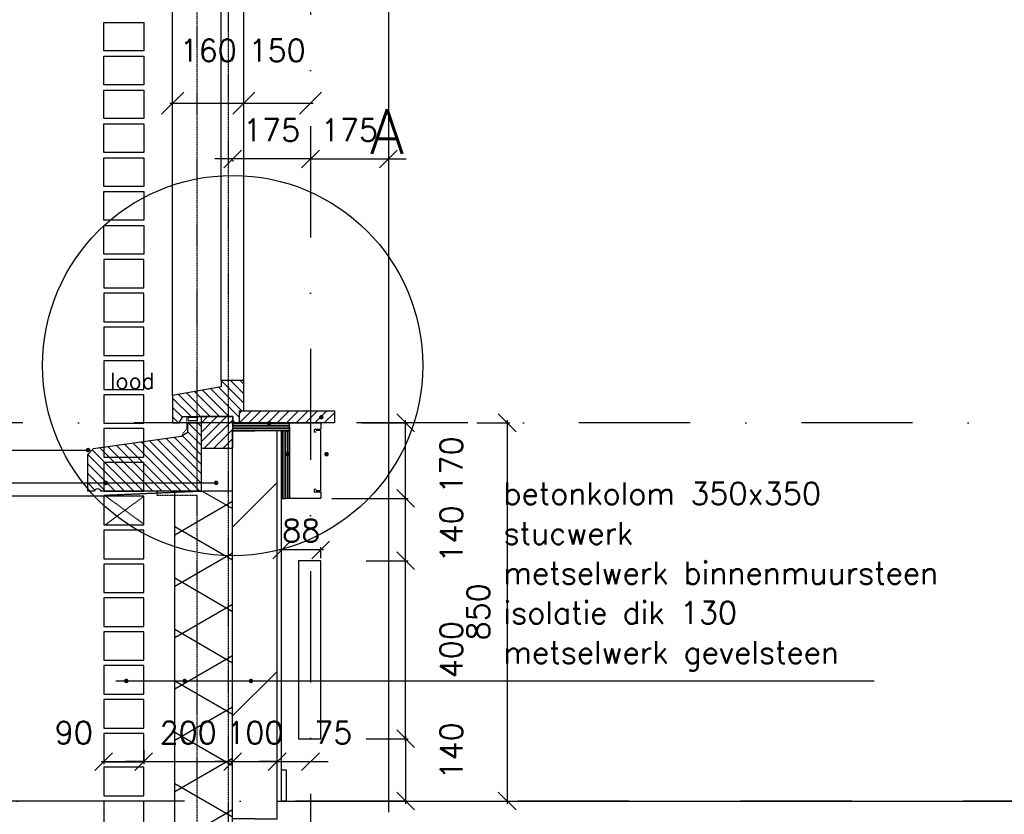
# Model space of a CAD drawing. Extents: x 0 to 297174, y -27731 to 163980.
# Tile 75 of 152: x 152085 to 154299, y 148665 to 150451. Entities that reach past the tile are written whole.
import ezdxf

# ---------------------------------------------------------------- set-up
doc = ezdxf.new("R2010")
doc.units = 0
doc.header["$LTSCALE"] = 5
doc.header["$MEASUREMENT"] = 0
doc.header["$PDMODE"] = 3
doc.header["$PDSIZE"] = 0.1
for name, pattern in [('DASHDOT', [1, 0.5, -0.25, 0, -0.25]), ('DD1', [2.66667, 1.66667, -0.5, 0, -0.5]), ('HIDDEN', [0.375, 0.25, -0.125]), ('HIDDEN2', [0.1875, 0.125, -0.0625])]:
    doc.linetypes.add(name, pattern=pattern)
doc.layers.get('0').update_dxf_attribs({"linetype": 'CONTINUOUS'})
doc.layers.get('DEFPOINTS').update_dxf_attribs({"linetype": 'CONTINUOUS'})
for name, color, linetype in [('_DETAILNUMMERS', 4, 'CONTINUOUS'), ('_DETAILNUMMERSTEKST', 4, 'CONTINUOUS'), ('A--A21--_F--3-', 9, 'CONTINUOUS'), ('A--A21--_F-23-', 9, 'CONTINUOUS'), ('A--A22--_F123-', 9, 'CONTINUOUS'), ('A--A30--_F--3-', 9, 'CONTINUOUS'), ('A--A35--_F--3-', 9, 'CONTINUOUS'), ('A--L13DC4_VLOEREN', 4, 'HIDDEN'), ('A--L21--', 3, 'CONTINUOUS'), ('A--L21--_F--3-', 7, 'CONTINUOUS'), ('A--L21--_F-23-', 4, 'CONTINUOUS'), ('A--L21D1_BUITENWAND', 1, 'CONTINUOUS'), ('A--L21D4_BUITENWAND', 4, 'CONTINUOUS'), ('A--L21DC1_BUITENWAND', 1, 'HIDDEN'), ('A--L22--', 3, 'CONTINUOUS'), ('A--L22--_F--3-', 7, 'CONTINUOUS'), ('A--L22D2_BINNENWAND', 2, 'CONTINUOUS'), ('A--L22DC4_BINNENWAND', 4, 'HIDDEN'), ('A--L23--', 7, 'CONTINUOUS'), ('A--L23--_F--3-', 7, 'CONTINUOUS'), ('A--L28D1_KONSTRUKTIES', 1, 'CONTINUOUS'), ('A--L28DC1_KONSTRUKTIES', 1, 'HIDDEN2'), ('A--L30--', 7, 'CONTINUOUS'), ('A--L30--_F123-', 7, 'CONTINUOUS'), ('A--L31--', 2, 'CONTINUOUS'), ('A--L31--_F--3-', 7, 'CONTINUOUS'), ('A--L31A1_BUITENKOZIJN', 1, 'CONTINUOUS'), ('A--L35--', 7, 'CONTINUOUS'), ('A--L35--_F--3-', 7, 'CONTINUOUS'), ('A--M$1A-_F123-', 1, 'CONTINUOUS'), ('A--M1$A-_F123-', 1, 'CONTINUOUS'), ('A--T$1A-_F123_20', 1, 'CONTINUOUS'), ('A--T01A-18_TEKST', 1, 'CONTINUOUS'), ('A--T01A-25_TEKST', 2, 'CONTINUOUS'), ('STRAMIEN', 8, 'DD1'), ('X--LR---_CP', 7, 'CONTINUOUS')]:
    doc.layers.add(name, color=color, linetype=linetype)
doc.styles.add('ALFA-0_25', font='ROMANS')
doc.styles.add('HIEMSTRA', font='romans.shx')
doc.dimstyles.new('ALFA-0_25', dxfattribs={"dimscale": 50, "dimtxt": 2.5, "dimasz": 2.5, "dimexe": 0.3, "dimexo": 0.3, "dimgap": 1.25, "dimtad": 1, "dimdec": 0, "dimzin": 0, "dimdsep": 46, "dimtxsty": 'ALFA-0_25', "dimblk1": 'OBLIQUE', "dimblk2": 'OBLIQUE', "dimsah": 1, "dimcen": 0.09, "dimdle": 0.3, "dimclrd": 1, "dimclre": 1, "dimclrt": 2, "dimadec": 0, "dimazin": 0, "dimtfac": 1, "dimtdec": 0, "dimtofl": 0, "dimtmove": 2, "dimatfit": 3, "dimldrblk": 'OBLIQUE', "dimfxl": 0, "dimtvp": 625, "dimtolj": 1, "dimtzin": 0, "dimarcsym": 0})
doc.dimstyles.get("Standard").update_dxf_attribs({"dimscale": 50, "dimtxt": 2.5, "dimasz": 2, "dimexe": 0.3, "dimexo": 0.3, "dimgap": 2, "dimtad": 1, "dimdec": 0, "dimzin": 0, "dimdsep": 46, "dimtxsty": 'HIEMSTRA', "dimblk1": 'OBLIQUE', "dimblk2": 'OBLIQUE', "dimsah": 1, "dimcen": 0.09, "dimdle": 0.3, "dimclrd": 1, "dimclre": 1, "dimclrt": 2, "dimadec": 0, "dimazin": 0, "dimtfac": 1, "dimtdec": 4, "dimtix": 1, "dimtmove": 2, "dimatfit": 3, "dimldrblk": 'OBLIQUE', "dimfxl": 0, "dimtvp": 625, "dimtolj": 1, "dimtzin": 0, "dimarcsym": 0})

# ---------------------------------------------------------------- blocks, each defined once
blk = doc.blocks.new('*U1559')
at = {"layer": 'A--L23--_F--3-', "color": 2, "linetype": 'Continuous'}
blk.add_lwpolyline([(0, 0), (0, 20), (11150, 20), (11150, 0)], dxfattribs=at)
blk = doc.blocks.new('_OBLIQUE')
at = {"color": 0, "linetype": 'ByBlock'}
blk.add_line((-0.5, -0.5), (0.5, 0.5), dxfattribs=at)
blk = doc.blocks.new('*D838')
at = {"layer": 'A--M$1A-_F123-', "color": 1, "lineweight": -2, "ltscale": 10}
for p, q in [((152274.3, 148809.2), (152274.3, 148777.8)), ((152364.3, 148809.2), (152364.3, 148777.8)), ((152268.3, 148783.8), (152370.3, 148783.8))]:
    blk.add_line(p, q, dxfattribs=at)
at = {"layer": 'DEFPOINTS', "color": 0, "ltscale": 10}
for p in [(152274.3, 148815.2), (152364.3, 148815.2), (152364.3, 148783.8)]:
    blk.add_point(p, dxfattribs=at)
at = {"layer": 'A--M$1A-_F123-', "color": 1, "lineweight": -2, "ltscale": 10, "xscale": 40, "yscale": 40, "zscale": 40, "rotation": 180}
blk.add_blockref('_OBLIQUE', (152274.3, 148783.8), dxfattribs=at)
at = {"layer": 'A--M$1A-_F123-', "color": 1, "lineweight": -2, "ltscale": 10, "xscale": 40, "yscale": 40, "zscale": 40}
blk.add_blockref('_OBLIQUE', (152364.3, 148783.8), dxfattribs=at)
at = {"layer": 'A--M$1A-_F123-', "color": 2, "ltscale": 10, "insert": (152207.1, 148848.8), "char_height": 50, "attachment_point": 5, "style": 'HIEMSTRA'}
blk.add_mtext('\\A1;90', dxfattribs=at)
blk = doc.blocks.new('*D839')
at = {"layer": 'A--M$1A-_F123-', "color": 1, "lineweight": -2, "ltscale": 10}
for p, q in [((152364.3, 148783.8), (152324.3, 148783.8)), ((152364.3, 148783.8), (152564.3, 148783.8)), ((152564.3, 148783.8), (152604.3, 148783.8))]:
    blk.add_line(p, q, dxfattribs=at)
at = {"layer": 'DEFPOINTS', "color": 0, "ltscale": 10}
for p in [(152364.3, 148783.8), (152564.3, 148783.8), (152564.3, 148783.8)]:
    blk.add_point(p, dxfattribs=at)
at = {"layer": 'A--M$1A-_F123-', "color": 1, "lineweight": -2, "ltscale": 10, "xscale": 40, "yscale": 40, "zscale": 40}
blk.add_blockref('_OBLIQUE', (152364.3, 148783.8), dxfattribs=at)
at = {"layer": 'A--M$1A-_F123-', "color": 1, "lineweight": -2, "ltscale": 10, "xscale": 40, "yscale": 40, "zscale": 40, "rotation": 180}
blk.add_blockref('_OBLIQUE', (152564.3, 148783.8), dxfattribs=at)
at = {"layer": 'A--M$1A-_F123-', "color": 2, "ltscale": 10, "insert": (152464.3, 148848.8), "char_height": 50, "attachment_point": 5, "style": 'HIEMSTRA'}
blk.add_mtext('\\A1;200', dxfattribs=at)
blk = doc.blocks.new('*D840')
at = {"layer": 'A--M$1A-_F123-', "color": 1, "lineweight": -2, "ltscale": 10}
for p, q in [((152564.3, 148783.8), (152524.3, 148783.8)), ((152564.3, 148783.8), (152664.3, 148783.8)), ((152664.3, 148783.8), (152704.3, 148783.8))]:
    blk.add_line(p, q, dxfattribs=at)
at = {"layer": 'DEFPOINTS', "color": 0, "ltscale": 10}
for p in [(152564.3, 148783.8), (152664.3, 148783.8), (152664.3, 148783.8)]:
    blk.add_point(p, dxfattribs=at)
at = {"layer": 'A--M$1A-_F123-', "color": 1, "lineweight": -2, "ltscale": 10, "xscale": 40, "yscale": 40, "zscale": 40}
blk.add_blockref('_OBLIQUE', (152564.3, 148783.8), dxfattribs=at)
at = {"layer": 'A--M$1A-_F123-', "color": 1, "lineweight": -2, "ltscale": 10, "xscale": 40, "yscale": 40, "zscale": 40, "rotation": 180}
blk.add_blockref('_OBLIQUE', (152664.3, 148783.8), dxfattribs=at)
at = {"layer": 'A--M$1A-_F123-', "color": 2, "ltscale": 10, "insert": (152614.3, 148848.8), "char_height": 50, "attachment_point": 5, "style": 'HIEMSTRA'}
blk.add_mtext('\\A1;100', dxfattribs=at)
blk = doc.blocks.new('*D841')
at = {"layer": 'A--M$1A-_F123-', "color": 1, "lineweight": -2, "ltscale": 10}
for p, q in [((152664.3, 148783.8), (152624.3, 148783.8)), ((152664.3, 148783.8), (152739.3, 148783.8)), ((152739.3, 148783.8), (152779.3, 148783.8))]:
    blk.add_line(p, q, dxfattribs=at)
at = {"layer": 'DEFPOINTS', "color": 0, "ltscale": 10}
for p in [(152664.3, 148783.8), (152739.3, 148783.8), (152739.3, 148783.8)]:
    blk.add_point(p, dxfattribs=at)
at = {"layer": 'A--M$1A-_F123-', "color": 1, "lineweight": -2, "ltscale": 10, "xscale": 40, "yscale": 40, "zscale": 40}
blk.add_blockref('_OBLIQUE', (152664.3, 148783.8), dxfattribs=at)
at = {"layer": 'A--M$1A-_F123-', "color": 1, "lineweight": -2, "ltscale": 10, "xscale": 40, "yscale": 40, "zscale": 40, "rotation": 180}
blk.add_blockref('_OBLIQUE', (152739.3, 148783.8), dxfattribs=at)
at = {"layer": 'A--M$1A-_F123-', "color": 2, "ltscale": 10, "insert": (152790.4, 148848.8), "char_height": 50, "attachment_point": 5, "style": 'HIEMSTRA'}
blk.add_mtext('\\A1;75', dxfattribs=at)
blk = doc.blocks.new('*D986')
at = {"layer": 'A--M$1A-_F123-', "color": 1, "lineweight": -2, "ltscale": 10}
for p, q in [((152854.9, 149375.2), (152959.1, 149375.2)), ((152953.1, 149229.2), (152953.1, 149381.2)), ((152864.1, 149235.2), (152959.1, 149235.2))]:
    blk.add_line(p, q, dxfattribs=at)
at = {"layer": 'DEFPOINTS', "color": 0, "ltscale": 10}
for p in [(152848.9, 149375.2), (152953.1, 149375.2), (152858.1, 149235.2)]:
    blk.add_point(p, dxfattribs=at)
at = {"layer": 'A--M$1A-_F123-', "color": 1, "lineweight": -2, "ltscale": 10, "xscale": 40, "yscale": 40, "zscale": 40}
for p, rotation in [((152953.1, 149375.2), 90), ((152953.1, 149235.2), 270)]:
    blk.add_blockref('_OBLIQUE', p, dxfattribs=dict(at, rotation=rotation))
at = {"layer": 'A--M$1A-_F123-', "color": 2, "ltscale": 10, "insert": (153055.9, 149295.2), "char_height": 50, "attachment_point": 5, "rotation": 90, "style": 'HIEMSTRA'}
blk.add_mtext('\\A1;140', dxfattribs=at)
blk = doc.blocks.new('*D987')
at = {"layer": 'A--M$1A-_F123-', "color": 1, "lineweight": -2, "ltscale": 10}
for p, q in [((152854.9, 149545.2), (152959.1, 149545.2)), ((152953.1, 149369.2), (152953.1, 149551.2)), ((152787.1, 149375.2), (152959.1, 149375.2))]:
    blk.add_line(p, q, dxfattribs=at)
at = {"layer": 'DEFPOINTS', "color": 0, "ltscale": 10}
for p in [(152848.9, 149545.2), (152953.1, 149545.2), (152781.1, 149375.2)]:
    blk.add_point(p, dxfattribs=at)
at = {"layer": 'A--M$1A-_F123-', "color": 1, "lineweight": -2, "ltscale": 10, "xscale": 40, "yscale": 40, "zscale": 40}
for p, rotation in [((152953.1, 149545.2), 90), ((152953.1, 149375.2), 270)]:
    blk.add_blockref('_OBLIQUE', p, dxfattribs=dict(at, rotation=rotation))
at = {"layer": 'A--M$1A-_F123-', "color": 2, "ltscale": 10, "insert": (153055.9, 149450.2), "char_height": 50, "attachment_point": 5, "rotation": 90, "style": 'HIEMSTRA'}
blk.add_mtext('\\A1;170', dxfattribs=at)
blk = doc.blocks.new('*D988')
at = {"layer": 'A--M$1A-_F123-', "color": 1, "lineweight": -2, "ltscale": 10}
for p, q in [((152921.9, 149235.2), (152959.1, 149235.2)), ((152953.1, 148829.2), (152953.1, 149241.2)), ((152921.9, 148835.2), (152959.1, 148835.2))]:
    blk.add_line(p, q, dxfattribs=at)
at = {"layer": 'DEFPOINTS', "color": 0, "ltscale": 10}
for p in [(152915.9, 149235.2), (152953.1, 149235.2), (152915.9, 148835.2)]:
    blk.add_point(p, dxfattribs=at)
at = {"layer": 'A--M$1A-_F123-', "color": 1, "lineweight": -2, "ltscale": 10, "xscale": 40, "yscale": 40, "zscale": 40}
for p, rotation in [((152953.1, 149235.2), 90), ((152953.1, 148835.2), 270)]:
    blk.add_blockref('_OBLIQUE', p, dxfattribs=dict(at, rotation=rotation))
at = {"layer": 'A--M$1A-_F123-', "color": 2, "ltscale": 10, "insert": (153055.9, 149035.2), "char_height": 50, "attachment_point": 5, "rotation": 90, "style": 'HIEMSTRA'}
blk.add_mtext('\\A1;400', dxfattribs=at)
blk = doc.blocks.new('*D989')
at = {"layer": 'A--M$1A-_F123-', "color": 1, "lineweight": -2, "ltscale": 10}
for p, q in [((152864.1, 148835.2), (152959.1, 148835.2)), ((152953.1, 148841.2), (152953.1, 148689.2)), ((152921.9, 148695.2), (152959.1, 148695.2))]:
    blk.add_line(p, q, dxfattribs=at)
at = {"layer": 'DEFPOINTS', "color": 0, "ltscale": 10}
for p in [(152858.1, 148835.2, 0), (152915.9, 148695.2, 0), (152953.1, 148695.2)]:
    blk.add_point(p, dxfattribs=at)
at = {"layer": 'A--M$1A-_F123-', "color": 1, "lineweight": -2, "ltscale": 10, "xscale": 40, "yscale": 40, "zscale": 40}
for p, rotation in [((152953.1, 148835.2), 90), ((152953.1, 148695.2), 270)]:
    blk.add_blockref('_OBLIQUE', p, dxfattribs=dict(at, rotation=rotation))
at = {"layer": 'A--M$1A-_F123-', "color": 2, "ltscale": 10, "insert": (153055.9, 148807.7), "char_height": 50, "attachment_point": 5, "rotation": 90, "style": 'HIEMSTRA'}
blk.add_mtext('\\A1;140', dxfattribs=at)
blk = doc.blocks.new('*U1557')
at = {"layer": 'A--A22--_F123-', "linetype": 'Continuous'}
h = blk.add_hatch(dxfattribs=at)
h.set_pattern_fill('ALFALINE', color=256, scale=300, style=0)
h.set_pattern_definition([(45, (-152614.23, -148655.15), (-212.13203, 212.13203), [])])
h.paths.add_polyline_path([(0, 0), (-50, 0), (-50, 872), (0, 872), (50, 872), (50, 0)])
at = {"layer": 'A--L22--_F--3-', "color": 4, "linetype": 'Continuous'}
for points in [[(0, 0), (-50, 0), (-50, 872), (0, 872)], [(0, 0), (50, 0), (50, 872), (0, 872)]]:
    blk.add_lwpolyline(points, dxfattribs=at)
blk = doc.blocks.new('*D744')
at = {"layer": 'A--M$1A-_F123-', "color": 1, "linetype": 'Continuous', "lineweight": -2, "ltscale": 10}
for p, q in [((152739.3, 150138), (152699.3, 150138)), ((152739.3, 150138), (152914.2, 150138)), ((152739.3, 150135.6), (152739.3, 150132)), ((152914.2, 150138), (152954.2, 150138)), ((152914.2, 150135.6), (152914.2, 150132))]:
    blk.add_line(p, q, dxfattribs=at)
at = {"layer": 'DEFPOINTS', "color": 0, "linetype": 'Continuous', "ltscale": 10}
for p in [(152739.3, 150141.6), (152914.2, 150141.6), (152914.2, 150138)]:
    blk.add_point(p, dxfattribs=at)
at = {"layer": 'A--M$1A-_F123-', "color": 1, "linetype": 'Continuous', "lineweight": -2, "ltscale": 10, "xscale": 40, "yscale": 40, "zscale": 40}
blk.add_blockref('_OBLIQUE', (152739.3, 150138), dxfattribs=at)
at = {"layer": 'A--M$1A-_F123-', "color": 1, "linetype": 'Continuous', "lineweight": -2, "ltscale": 10, "xscale": 40, "yscale": 40, "zscale": 40, "rotation": 180}
blk.add_blockref('_OBLIQUE', (152914.2, 150138), dxfattribs=at)
at = {"layer": 'A--M$1A-_F123-', "color": 2, "linetype": 'Continuous', "ltscale": 10, "insert": (152826.7, 150203), "char_height": 50, "attachment_point": 5, "style": 'HIEMSTRA'}
blk.add_mtext('\\A1;175', dxfattribs=at)
blk = doc.blocks.new('*D745')
at = {"layer": 'A--M$1A-_F123-', "color": 1, "linetype": 'Continuous', "lineweight": -2, "ltscale": 10}
for p, q in [((152564.3, 150138), (152524.3, 150138)), ((152739.3, 150138), (152564.3, 150138)), ((152564.3, 150135.6), (152564.3, 150132)), ((152739.3, 150138), (152779.3, 150138)), ((152739.3, 150135.6), (152739.3, 150132))]:
    blk.add_line(p, q, dxfattribs=at)
at = {"layer": 'DEFPOINTS', "color": 0, "linetype": 'Continuous', "ltscale": 10}
for p in [(152564.3, 150141.6), (152739.3, 150141.6), (152564.3, 150138)]:
    blk.add_point(p, dxfattribs=at)
at = {"layer": 'A--M$1A-_F123-', "color": 1, "linetype": 'Continuous', "lineweight": -2, "ltscale": 10, "xscale": 40, "yscale": 40, "zscale": 40}
blk.add_blockref('_OBLIQUE', (152564.3, 150138), dxfattribs=at)
at = {"layer": 'A--M$1A-_F123-', "color": 1, "linetype": 'Continuous', "lineweight": -2, "ltscale": 10, "xscale": 40, "yscale": 40, "zscale": 40, "rotation": 180}
blk.add_blockref('_OBLIQUE', (152739.3, 150138), dxfattribs=at)
at = {"layer": 'A--M$1A-_F123-', "color": 2, "linetype": 'Continuous', "ltscale": 10, "insert": (152651.8, 150203), "char_height": 50, "attachment_point": 5, "style": 'HIEMSTRA'}
blk.add_mtext('\\A1;175', dxfattribs=at)
blk = doc.blocks.new('*D750')
at = {"layer": 'A--M$1A-_F123-', "color": 1, "lineweight": -2, "ltscale": 10}
for p, q in [((152273.3, 151207.2), (152020, 151207.2)), ((152026, 149373.9), (152026, 151213.2)), ((152273.3, 149379.9), (152020, 149379.9))]:
    blk.add_line(p, q, dxfattribs=at)
at = {"layer": 'DEFPOINTS', "color": 0, "ltscale": 10}
for p in [(152026, 151207.2), (152279.3, 151207.2), (152279.3, 149379.9)]:
    blk.add_point(p, dxfattribs=at)
at = {"layer": 'A--M$1A-_F123-', "color": 1, "lineweight": -2, "ltscale": 10, "xscale": 40, "yscale": 40, "zscale": 40}
for p, rotation in [((152026, 151207.2), 90), ((152026, 149379.9), 270)]:
    blk.add_blockref('_OBLIQUE', p, dxfattribs=dict(at, rotation=rotation))
at = {"layer": 'A--M$1A-_F123-', "color": 2, "ltscale": 10, "insert": (151952.7, 150293.5), "char_height": 50, "attachment_point": 5, "rotation": 90, "style": 'HIEMSTRA'}
blk.add_mtext('\\A1;24 lgn =  1825.9', dxfattribs=at)
blk = doc.blocks.new('*D759')
at = {"layer": 'A--M$1A-_F123-', "color": 1, "lineweight": -2, "ltscale": 10}
for p, q in [((152026, 148701.2), (152026, 148003.7)), ((152273.3, 148695.2), (152020, 148695.2)), ((152308, 148009.7), (152020, 148009.7))]:
    blk.add_line(p, q, dxfattribs=at)
at = {"layer": 'DEFPOINTS', "color": 0, "ltscale": 10}
for p in [(152279.3, 148695.2, 0), (152026, 148009.7), (152314, 148009.7)]:
    blk.add_point(p, dxfattribs=at)
at = {"layer": 'A--M$1A-_F123-', "color": 1, "lineweight": -2, "ltscale": 10, "xscale": 40, "yscale": 40, "zscale": 40}
for p, rotation in [((152026, 148695.2), 90), ((152026, 148009.7), 270)]:
    blk.add_blockref('_OBLIQUE', p, dxfattribs=dict(at, rotation=rotation))
at = {"layer": 'A--M$1A-_F123-', "color": 2, "ltscale": 10, "insert": (151952.7, 148352.4), "char_height": 50, "attachment_point": 5, "rotation": 90, "style": 'HIEMSTRA'}
blk.add_mtext('\\A1;9 lgn = 685.2', dxfattribs=at)
blk = doc.blocks.new('*D760')
at = {"layer": 'A--M$1A-_F123-', "color": 1, "lineweight": -2, "ltscale": 10}
for p, q in [((152308, 149379.9), (152020, 149379.9)), ((152026, 148689.2), (152026, 149385.9)), ((152273.3, 148695.2), (152020, 148695.2))]:
    blk.add_line(p, q, dxfattribs=at)
at = {"layer": 'DEFPOINTS', "color": 0, "ltscale": 10}
for p in [(152026, 149379.9), (152314, 149379.9, 0), (152279.3, 148695.2, 0)]:
    blk.add_point(p, dxfattribs=at)
at = {"layer": 'A--M$1A-_F123-', "color": 1, "lineweight": -2, "ltscale": 10, "xscale": 40, "yscale": 40, "zscale": 40}
for p, rotation in [((152026, 149379.9), 90), ((152026, 148695.2), 270)]:
    blk.add_blockref('_OBLIQUE', p, dxfattribs=dict(at, rotation=rotation))
at = {"layer": 'A--M$1A-_F123-', "color": 2, "ltscale": 10, "insert": (151952.7, 149037.5), "char_height": 50, "attachment_point": 5, "rotation": 90, "style": 'HIEMSTRA'}
blk.add_mtext('\\A1;9 lgn = 684.7', dxfattribs=at)
blk = doc.blocks.new('*D761')
at = {"layer": 'A--M$1A-_F123-', "color": 1, "linetype": 'Continuous', "lineweight": -2, "ltscale": 10}
for p, q in [((153113.4, 149545.2), (153187.4, 149545.2)), ((153181.4, 149551.2), (153181.4, 148689.2)), ((153113.4, 148695.2), (153187.4, 148695.2))]:
    blk.add_line(p, q, dxfattribs=at)
at = {"layer": 'DEFPOINTS', "color": 0, "linetype": 'Continuous', "ltscale": 10}
for p in [(153107.4, 149545.2), (153107.4, 148695.2), (153181.4, 148695.2)]:
    blk.add_point(p, dxfattribs=at)
at = {"layer": 'A--M$1A-_F123-', "color": 1, "linetype": 'Continuous', "lineweight": -2, "ltscale": 10, "xscale": 40, "yscale": 40, "zscale": 40}
for p, rotation in [((153181.4, 149545.2), 90), ((153181.4, 148695.2), 270)]:
    blk.add_blockref('_OBLIQUE', p, dxfattribs=dict(at, rotation=rotation))
at = {"layer": 'A--M$1A-_F123-', "color": 2, "linetype": 'Continuous', "ltscale": 10, "insert": (153116.4, 149120.2), "char_height": 50, "attachment_point": 5, "rotation": 90, "style": 'HIEMSTRA'}
blk.add_mtext('\\A1;850', dxfattribs=at)
blk = doc.blocks.new('*U1531')
at = {"layer": 'A--A21--_F-23-', "linetype": 'Continuous'}
h = blk.add_hatch(dxfattribs=at)
h.set_pattern_fill('ALFAISO', color=256, scale=100, angle=90, style=0)
h.set_pattern_definition([(150, (50, -3e-15), (-50, -86.6025), []), (210, (50, -3e-15), (50, -86.6025), [])])
h.paths.add_polyline_path([(0, 0), (-65, 0), (-65, 1497.6), (0, 1497.6), (65, 1497.6), (65, 0)])
at = {"layer": 'A--L21--_F--3-', "color": 3, "linetype": 'Continuous'}
for points in [[(0, 0), (-65, 0), (-65, 1497.6), (0, 1497.6)], [(0, 0), (65, 0), (65, 1497.6), (0, 1497.6)]]:
    blk.add_lwpolyline(points, dxfattribs=at)
blk = doc.blocks.new('KABELGOOT')
at = {"layer": 'A--L22DC4_BINNENWAND'}
for points in [[(60, -150), (55, -150), (55, -155), (70, -155), (70, -170), (0, -170), (0, 0), (70, 0), (70, -15), (55, -15), (55, -20), (60, -20)], [(60, -152.5), (70, -152.5), (70, -55), (70, -17.5), (60, -17.5)]]:
    blk.add_lwpolyline(points, dxfattribs=at)
at = {"layer": 'X--LR---_CP'}
blk.add_point((0, 0), dxfattribs=at)
blk = doc.blocks.new('*D731')
at = {"layer": 'A--M$1A-_F123-', "color": 1, "lineweight": -2, "ltscale": 10}
for p, q in [((152768.3, 149259.5), (152668.3, 149259.5)), ((152674.3, 149241.2), (152674.3, 149265.5)), ((152762.3, 149241.2), (152762.3, 149265.5))]:
    blk.add_line(p, q, dxfattribs=at)
at = {"layer": 'DEFPOINTS', "color": 0, "ltscale": 10}
for p in [(152674.3, 149259.5), (152674.3, 149235.2, 0), (152762.3, 149235.2, 0)]:
    blk.add_point(p, dxfattribs=at)
at = {"layer": 'A--M$1A-_F123-', "color": 1, "lineweight": -2, "ltscale": 10, "xscale": 40, "yscale": 40, "zscale": 40, "rotation": 180}
blk.add_blockref('_OBLIQUE', (152674.3, 149259.5), dxfattribs=at)
at = {"layer": 'A--M$1A-_F123-', "color": 1, "lineweight": -2, "ltscale": 10, "xscale": 40, "yscale": 40, "zscale": 40}
blk.add_blockref('_OBLIQUE', (152762.3, 149259.5), dxfattribs=at)
at = {"layer": 'A--M$1A-_F123-', "color": 2, "ltscale": 10, "insert": (152718.3, 149303), "char_height": 50, "attachment_point": 5, "style": 'HIEMSTRA'}
blk.add_mtext('\\A1;88', dxfattribs=at)
blk = doc.blocks.new('KOZIJN_A')
at = {"layer": 'A--A35--_F--3-'}
h = blk.add_hatch(dxfattribs=at)
h.set_pattern_fill('ALFALINE', color=256, scale=15, angle=90, style=0, pattern_type=2)
h.set_pattern_definition([(135, (354.147, -1015.253), (-10.6066, -10.6066), [])])
h.paths.add_polyline_path([(-41, 68), (-41, 54), (-150, 34.4), (-150, -27), (-135, -27), (-127, -13), (-15, -13), (-15, -27.1), (0, -27), (0, 0), (10, 0), (10, 68)])
at = {"layer": 'A--L31--_F--3-', "color": 2, "linetype": 'Continuous'}
blk.add_lwpolyline([(-41, 68), (-41, 54), (-150, 34.4), (-150, -27), (-135, -27), (-127, -13), (-15, -13), (-15, -27.1), (0, -27), (0, 0), (10, 0), (10, 68)], close=True, dxfattribs=at)
at = {"layer": 'X--LR---_CP'}
blk.add_point((0, 0), dxfattribs=at)
blk = doc.blocks.new('Q027003-')
at = {"layer": 'A--A21--_F--3-'}
h = blk.add_hatch(dxfattribs=at)
h.set_pattern_fill('ALFALINE', color=9, scale=15, style=0, pattern_type=2)
h.set_pattern_definition([(45, (0, 0), (-10.6066, 10.6066), [])])
h.paths.add_polyline_path([(0, 0), (71, 0), (71, 71), (0, 71)])
at = {"layer": 'A--L21--_F-23-', "color": 2, "linetype": 'Continuous'}
blk.add_lwpolyline([(0, 0), (71, 0), (71, 71), (0, 71)], close=True, dxfattribs=at)
at = {"layer": 'X--LR---_CP', "linetype": 'Continuous'}
blk.add_point((0, 0), dxfattribs=at)
blk = doc.blocks.new('WATERSLAG')
at = {"layer": 'A--A35--_F--3-'}
h = blk.add_hatch(dxfattribs=at)
h.set_pattern_fill('ALFALINE', color=256, scale=15, angle=90, style=0, pattern_type=2)
h.set_pattern_definition([(135, (440.148, -931.254), (-10.6066, -10.6066), [])])
edge = h.paths.add_edge_path()
edge.add_line((-255, -97), (-255, -14.5))
edge.add_line((-255, -14.5), (-242, -0.8))
edge.add_line((-242, -0.8), (-44.9, 26.9))
edge.add_line((-44.9, 26.9), (-30, 36))
edge.add_line((-30, 36), (-30, 56.9))
edge.add_line((-30, 56.9), (0, 57))
edge.add_line((0, 57), (0, 18.3))
edge.add_line((0, 18.3), (0, -97))
edge.add_line((0, -97), (-225, -97))
edge.add_arc((-232.5, -99.3), 7.84, 16.9811, 163.0189)
edge.add_line((-240, -97), (-255, -97))
at = {"layer": 'A--L35--_F--3-', "color": 3, "linetype": 'Continuous'}
blk.add_lwpolyline([(-255, -97), (-255, -14.5), (-242, -0.8), (-44.9, 26.9), (-30, 36), (-30, 56.9), (0, 57), (0, 18.3), (0, -97), (0, -97), (-225, -97, 0.740216), (-240, -97)], format="xyb", close=True, dxfattribs=at)
at = {"layer": 'X--LR---_CP'}
blk.add_point((0, 0), dxfattribs=at)
blk = doc.blocks.new('*U1510')
at = {"layer": 'A--A30--_F--3-', "linetype": 'Continuous'}
h = blk.add_hatch(dxfattribs=at)
h.set_pattern_fill('ALFALINE', color=256, scale=4, angle=315, style=0)
h.set_pattern_definition([(0, (0, 0), (1e-15, 4), [])])
h.paths.add_polyline_path([(0, 0), (0, -9), (-128, -9), (-128, 0), (-128, 9), (0, 9)])
at = {"layer": 'A--L30--_F123-', "color": 1, "linetype": 'Continuous'}
for points in [[(0, 0), (0, 9), (-128, 9), (-128, 0)], [(0, 0), (0, -9), (-128, -9), (-128, 0)]]:
    blk.add_lwpolyline(points, dxfattribs=at)
blk = doc.blocks.new('*U1509')
at = {"layer": 'A--A30--_F--3-', "linetype": 'Continuous'}
h = blk.add_hatch(dxfattribs=at)
h.set_pattern_fill('ALFALINE', color=256, scale=4, angle=405, style=0)
h.set_pattern_definition([(90, (0, 0), (-4, -4e-12), [])])
h.paths.add_polyline_path([(0, 0), (9, 0), (9, -152), (0, -152), (-9, -152), (-9, 0)])
at = {"layer": 'A--L30--_F123-', "color": 1, "linetype": 'Continuous'}
for points in [[(0, 0), (-9, 0), (-9, -152), (0, -152)], [(0, 0), (9, 0), (9, -152), (0, -152)]]:
    blk.add_lwpolyline(points, dxfattribs=at)
blk = doc.blocks.new('*D788')
at = {"layer": 'A--M1$A-_F123-', "color": 1, "lineweight": -2, "ltscale": 10}
blk.add_line((152423.3, 150263.4), (152595.3, 150263.4), dxfattribs=at)
at = {"layer": 'DEFPOINTS', "color": 0, "ltscale": 10}
for p in [(152429.3, 150263.4), (152589.3, 150263.4), (152589.3, 150263.4)]:
    blk.add_point(p, dxfattribs=at)
at = {"layer": 'A--M1$A-_F123-', "color": 1, "lineweight": -2, "ltscale": 10, "xscale": 50, "yscale": 50, "zscale": 50, "rotation": 180}
blk.add_blockref('_OBLIQUE', (152429.3, 150263.4), dxfattribs=at)
at = {"layer": 'A--M1$A-_F123-', "color": 1, "lineweight": -2, "ltscale": 10, "xscale": 50, "yscale": 50, "zscale": 50}
blk.add_blockref('_OBLIQUE', (152589.3, 150263.4), dxfattribs=at)
at = {"layer": 'A--M1$A-_F123-', "color": 2, "ltscale": 10, "insert": (152509.3, 150381.9), "char_height": 50, "attachment_point": 5, "style": 'ALFA-0_25'}
blk.add_mtext('\\A1;160', dxfattribs=at)
blk = doc.blocks.new('*D793')
at = {"layer": 'A--M1$A-_F123-', "color": 1, "lineweight": -2, "ltscale": 10}
blk.add_line((152583.3, 150263.4), (152745.3, 150263.4), dxfattribs=at)
at = {"layer": 'DEFPOINTS', "color": 0, "ltscale": 10}
for p in [(152589.3, 150263.4), (152739.3, 150263.4), (152739.3, 150263.4)]:
    blk.add_point(p, dxfattribs=at)
at = {"layer": 'A--M1$A-_F123-', "color": 1, "lineweight": -2, "ltscale": 10, "xscale": 50, "yscale": 50, "zscale": 50, "rotation": 180}
blk.add_blockref('_OBLIQUE', (152589.3, 150263.4), dxfattribs=at)
at = {"layer": 'A--M1$A-_F123-', "color": 1, "lineweight": -2, "ltscale": 10, "xscale": 50, "yscale": 50, "zscale": 50}
blk.add_blockref('_OBLIQUE', (152739.3, 150263.4), dxfattribs=at)
at = {"layer": 'A--M1$A-_F123-', "color": 2, "ltscale": 10, "insert": (152664.3, 150381.9), "char_height": 50, "attachment_point": 5, "style": 'ALFA-0_25'}
blk.add_mtext('\\A1;150', dxfattribs=at)

msp = doc.modelspace()

# ---------------------------------------------------------------- linework, layer by layer
at = {"layer": '_DETAILNUMMERS'}
msp.add_circle((152564.3, 149673.7), 427.3, dxfattribs=at)
at = {"layer": 'A--A35--_F--3-'}
for p, q in [((152579.3, 149566.3, 0), (152585.2, 149572.2, 0)), ((152579.4, 149545.2, 0), (152606.4, 149572.2, 0)), ((152600.6, 149545.2, 0), (152627.6, 149572.2, 0)), ((152621.8, 149545.2, 0), (152648.8, 149572.2, 0)), ((152643, 149545.2, 0), (152670, 149572.2, 0)), ((152664.2, 149545.2, 0), (152691.2, 149572.2, 0)), ((152685.4, 149545.2, 0), (152712.4, 149572.2, 0)), ((152706.7, 149545.2, 0), (152733.7, 149572.2, 0)), ((152739.3, 149556.6, 0), (152754.9, 149572.2, 0)), ((152749.1, 149545.2, 0), (152776.1, 149572.2, 0)), ((152770.3, 149545.2, 0), (152792.9, 149567.7, 0)), ((152727.9, 149545.2, 0), (152739.3, 149556.6, 0))]:
    msp.add_line(p, q, dxfattribs=at)
at = {"layer": 'A--L13DC4_VLOEREN', "elevation": 0}
msp.add_lwpolyline([(152564.3, 149559.2), (152493.3, 149559.2), (152493.3, 149391.2), (152274.3, 149381.6)], dxfattribs=at)
at = {"layer": 'A--L21D1_BUITENWAND', "elevation": 0}
for points in [[(152364.3, 150380.9), (152274.3, 150380.9), (152274.3, 150445), (152364.3, 150445)], [(152364.3, 150304.8), (152274.3, 150304.8), (152274.3, 150368.9), (152364.3, 150368.9)], [(152364.3, 150228.7), (152274.3, 150228.7), (152274.3, 150292.8), (152364.3, 150292.8)], [(152364.3, 150152.6), (152274.3, 150152.6), (152274.3, 150216.8), (152364.3, 150216.8)], [(152364.3, 150076.5), (152274.3, 150076.5), (152274.3, 150140.7), (152364.3, 150140.7)], [(152364.3, 150000.5), (152274.3, 150000.5), (152274.3, 150064.6), (152364.3, 150064.6)], [(152364.3, 149924.4), (152274.3, 149924.4), (152274.3, 149988.5), (152364.3, 149988.5)], [(152364.3, 149912.4), (152274.3, 149912.4), (152274.3, 149848.3), (152364.3, 149848.3)], [(152364.3, 149836.4), (152274.3, 149836.4), (152274.3, 149772.2), (152364.3, 149772.2)], [(152364.3, 149760.3), (152274.3, 149760.3), (152274.3, 149696.1), (152364.3, 149696.1)], [(152364.3, 149684.2), (152274.3, 149684.2), (152274.3, 149620.1), (152364.3, 149620.1)], [(152364.3, 149608.1), (152274.3, 149608.1), (152274.3, 149544), (152364.3, 149544)], [(152364.3, 149532), (152274.3, 149532), (152274.3, 149467.9), (152364.3, 149467.9)], [(152364.3, 149456), (152274.3, 149456), (152274.3, 149391.8), (152364.3, 149391.8)]]:
    msp.add_lwpolyline(points, close=True, dxfattribs=at)
at = {"layer": 'A--L21D4_BUITENWAND', "elevation": 0}
for points in [[(152364.3, 149379.9), (152274.3, 149379.9), (152274.3, 149315.7), (152364.3, 149315.7)], [(152364.3, 149303.8), (152274.3, 149303.8), (152274.3, 149239.7), (152364.3, 149239.7)], [(152364.3, 149227.7), (152274.3, 149227.7), (152274.3, 149163.6), (152364.3, 149163.6)], [(152364.3, 149151.6), (152274.3, 149151.6), (152274.3, 149087.5), (152364.3, 149087.5)], [(152364.3, 149075.6), (152274.3, 149075.6), (152274.3, 149011.4), (152364.3, 149011.4)], [(152364.3, 148999.5), (152274.3, 148999.5), (152274.3, 148935.3), (152364.3, 148935.3)], [(152364.3, 148923.4), (152274.3, 148923.4), (152274.3, 148859.3), (152364.3, 148859.3)], [(152364.3, 148847.3), (152274.3, 148847.3), (152274.3, 148783.2), (152364.3, 148783.2)], [(152364.3, 148771.2), (152274.3, 148771.2), (152274.3, 148707.1), (152364.3, 148707.1)]]:
    msp.add_lwpolyline(points, close=True, dxfattribs=at)
at = {"layer": 'A--L21D4_BUITENWAND'}
msp.add_lwpolyline([(152364.3, 148694.9), (152274.3, 148694.9), (152274.3, 148630.7), (152364.3, 148630.7)], close=True, dxfattribs=at)
at = {"layer": 'A--L21DC1_BUITENWAND'}
for p, q in [((152364.3, 149317.6, 0), (152279.3, 149379.9, 0)), ((152279.3, 149316.9, 0), (152364.3, 149379.9, 0))]:
    msp.add_line(p, q, dxfattribs=at)
at = {"layer": 'A--L22D2_BINNENWAND'}
for p, q in [((152674.3, 148720.2), (152674.3, 149527.2)), ((152674.3, 148695.2), (152674.3, 149520.2, 0))]:
    msp.add_line(p, q, dxfattribs=at)
at = {"layer": 'A--L22DC4_BINNENWAND', "const_width": 2, "elevation": 0}
msp.add_lwpolyline([(152487.3, 149559.2), (152460.2, 149559.2), (152460.2, 149530.5), (152450.3, 149518.9)], dxfattribs=at)
at = {"layer": 'A--L22DC4_BINNENWAND', "elevation": 0}
msp.add_lwpolyline([(152762.3, 149235.2), (152712.3, 149235.2), (152712.3, 148835.2), (152762.3, 148835.2)], close=True, dxfattribs=at)
at = {"layer": 'A--L23--'}
msp.add_lwpolyline([(152684.3, 148695.2), (152674.3, 148695.2), (152674.3, 148765.2), (152684.3, 148765.2)], close=True, dxfattribs=at)
at = {"layer": 'A--L28D1_KONSTRUKTIES'}
msp.add_lwpolyline([(153739.3, 151906.6), (153739.3, 151756.6), (152914.2, 151756.6), (152914.2, 148670.2)], dxfattribs=at)
at = {"layer": 'A--L28DC1_KONSTRUKTIES'}
for points in [[(152484.2, 146041.1), (152394.2, 146041.2), (152394.2, 146025.3), (152484.2, 146025.3), (152484.2, 148018.2), (152364.2, 148018.2), (152364.2, 148148.2), (152484.2, 148148.2), (152484.2, 149382), (152394.2, 149382), (152394.2, 149392.1), (152484.2, 149392.1), (152484.2, 149804), (152484.2, 149804), (152484.2, 149804), (152484.2, 151393.2), (152364.2, 151393.2), (152364.2, 151523.2), (152484.2, 151523.2), (152484.2, 152885.2)], [(152554.2, 152885.2), (152554.2, 144846.7), (152484.2, 144902.9), (152484.2, 146041.1), (152394.2, 146041.2), (152394.2, 146025.3), (152484.2, 146025.3)]]:
    msp.add_lwpolyline(points, dxfattribs=at)
at = {"layer": 'A--L31--', "elevation": 0}
msp.add_lwpolyline([(152463.3, 149550.2), (152485.2, 149550.2), (152485.2, 149557.2), (152463.3, 149557.2)], close=True, dxfattribs=at)
at = {"layer": 'A--L31--_F--3-', "color": 2, "linetype": 'Continuous', "elevation": 0}
msp.add_lwpolyline([(152579.3, 149572.2), (152793.3, 149572.2), (152793.3, 149545.2), (152579.3, 149545.2)], close=True, dxfattribs=at)
at = {"layer": 'A--L31A1_BUITENKOZIJN'}
for p, q in [((152589.3, 149640.1), (152589.3, 151171.2)), ((152429.3, 149606.6), (152429.3, 151150.2)), ((152538.3, 149640.1), (152538.3, 151112.2))]:
    msp.add_line(p, q, dxfattribs=at)
at = {"layer": 'A--T$1A-_F123_20', "const_width": 4.75, "elevation": 0}
for points in [[(152648.9, 149544.4, -1), (152643.6, 149544.4, -1)], [(152766.1, 149557.6, -1), (152760.9, 149557.6, -1)], [(152690.6, 149474.6, -1), (152685.3, 149474.6, -1)], [(152777.9, 149474.6, -1), (152772.6, 149474.6, -1)], [(152529.7, 149410.4, -1), (152524.5, 149410.4, -1)]]:
    msp.add_lwpolyline(points, format="xyb", close=True, dxfattribs=at)
at = {"layer": 'A--T$1A-_F123_20', "const_width": 4.75}
for points in [[(152241.9, 149483.9, -1), (152236.6, 149483.9, -1)], [(152281.9, 149409.9, -1), (152276.6, 149409.9, -1)], [(152327.8, 148965, -1), (152322.6, 148965, -1)], [(152459.2, 148965, -1), (152453.9, 148965, -1)], [(152608, 148965, -1), (152602.8, 148965, -1)]]:
    msp.add_lwpolyline(points, format="xyb", close=True, dxfattribs=at)
at = {"layer": 'A--T01A-25_TEKST'}
for p, q in [((151265.9, 149483.9), (152243.5, 149483.9)), ((151265.9, 149409.9), (152526.3, 149409.9, 0)), ((152301.6, 148965), (154006.6, 148965))]:
    msp.add_line(p, q, dxfattribs=at)
at = {"layer": 'STRAMIEN', "linetype": 'DASHDOT', "ltscale": 100}
for p, q in [((152739.3, 163214.3), (152739.3, 143071.5)), ((156093.2, 149545.2, 0), (150314.3, 149545.2, 0)), ((166458.5, 148695.2, -0.1), (149883, 148695.2))]:
    msp.add_line(p, q, dxfattribs=at)
at = {"layer": 'X--LR---_CP', "color": 4, "linetype": 'Continuous'}
msp.add_point((152524.3, 149457.2), dxfattribs=at)

# ---------------------------------------------------------------- block references
at = {"layer": 'A--L21--', "rotation": 180}
msp.add_blockref('Q027003-', (152564.3, 149559.2), dxfattribs=at)
at = {"layer": 'A--L21--', "linetype": 'Continuous'}
msp.add_blockref('*U1531', (152499.1, 147894.2), dxfattribs=at)
at = {"layer": 'A--L22--'}
msp.add_blockref('*U1557', (152614.2, 148655.2), dxfattribs=at)
at = {"layer": 'A--L22DC4_BINNENWAND'}
msp.add_blockref('KABELGOOT', (152692.3, 149545.2), dxfattribs=at)
at = {"layer": 'A--L23--'}
msp.add_blockref('*U1559', (152664.3, 148675.2), dxfattribs=at)
at = {"layer": 'A--L30--'}
for name, p in [('*U1510', (152692.3, 149536.2)), ('*U1509', (152683.3, 149527.2))]:
    msp.add_blockref(name, p, dxfattribs=at)
at = {"layer": 'A--L31--'}
msp.add_blockref('KOZIJN_A', (152579.3, 149572.2), dxfattribs=at)
at = {"layer": 'A--L35--'}
msp.add_blockref('WATERSLAG', (152493.3, 149488.2), dxfattribs=at)

# ---------------------------------------------------------------- texts
at = {"layer": '_DETAILNUMMERSTEKST', "style": 'HIEMSTRA'}
msp.add_text('A', height=100, dxfattribs=at).set_placement((152872.7, 150149.6))
at = {"layer": 'A--T01A-18_TEKST', "style": 'HIEMSTRA'}
msp.add_text('lood', height=36, dxfattribs=at).set_placement((152288.7, 149621.6))
at = {"layer": 'A--T01A-25_TEKST', "style": 'HIEMSTRA'}
for s, p in [('betonkolom 350x350', (153173.1, 149361.2)), ('stucwerk', (153173.1, 149272)), ('metselwerk binnenmuursteen', (153173.1, 149182.7)), ('isolatie dik 130', (153173.1, 149093.5)), ('metselwerk gevelsteen', (153173.1, 149004.3))]:
    msp.add_text(s, height=50, dxfattribs=at).set_placement(p)

# ---------------------------------------------------------------- dimensions: what is measured, and where the dimension line sits
at = {"layer": 'A--M$1A-_F123-'}
for base, p1, p2, text, picture, middle in [((152026, 151207.2), (152279.3, 149379.9), (152279.3, 151207.2), '24 lgn =  1825.9', '*D750', (151952.7, 150293.5)), ((152026, 149379.9), (152279.3, 148695.2, 0), (152314, 149379.9, 0), '9 lgn = 684.7', '*D760', (151952.7, 149037.5)), ((152026, 148009.7), (152279.3, 148695.2, 0), (152314, 148009.7), '9 lgn = 685.2', '*D759', (151952.7, 148352.4))]:
    dim = msp.add_linear_dim(base=base, p1=p1, p2=p2, angle=270, text=text, dimstyle='Standard', override={"dimscale": 20}, dxfattribs=at)
    dim.commit()
    dim.dimension.update_dxf_attribs({"geometry": picture, "text_midpoint": middle})
at = {"layer": 'A--M$1A-_F123-', "linetype": 'Continuous'}
for base, p2, picture, middle in [((152564.3, 150138), (152564.3, 150141.6), '*D745', (152651.8, 150203)), ((152914.2, 150138), (152914.2, 150141.6), '*D744', (152826.7, 150203))]:
    dim = msp.add_linear_dim(base=base, p1=(152739.3, 150141.6), p2=p2, dimstyle='Standard', override={"dimscale": 20}, dxfattribs=at)
    dim.commit()
    dim.dimension.update_dxf_attribs({"geometry": picture, "text_midpoint": middle})
at = {"layer": 'A--M$1A-_F123-'}
for base, p1, p2, picture, middle in [((152953.1, 149545.2, 0), (152781.1, 149375.2, 0), (152848.9, 149545.2, 0), '*D987', (153055.9, 149450.2, 0)), ((152953.1, 149375.2, 0), (152858.1, 149235.2, 0), (152848.9, 149375.2, 0), '*D986', (153055.9, 149295.2, 0)), ((152953.1, 149235.2, 0), (152915.9, 148835.2, 0), (152915.9, 149235.2, 0), '*D988', (153055.9, 149035.2, 0)), ((152953.1, 148695.2), (152858.1, 148835.2, 0), (152915.9, 148695.2, 0), '*D989', (153055.9, 148807.7))]:
    dim = msp.add_linear_dim(base=base, p1=p1, p2=p2, angle=90, dimstyle='Standard', override={"dimscale": 20}, dxfattribs=at)
    dim.commit()
    dim.dimension.update_dxf_attribs({"geometry": picture, "text_midpoint": middle, "dimtype": 160})
at = {"layer": 'A--M$1A-_F123-', "linetype": 'Continuous'}
dim = msp.add_linear_dim(base=(153181.4, 148695.2, 0), p1=(153107.4, 149545.2, 0), p2=(153107.4, 148695.2, 0), angle=90, dimstyle='Standard', override={"dimscale": 20}, dxfattribs=at)
dim.commit()
dim.dimension.update_dxf_attribs({"geometry": '*D761', "text_midpoint": (153116.4, 149120.2, 0)})
at = {"layer": 'A--M$1A-_F123-', "color": 4}
dim = msp.add_linear_dim(base=(152674.3, 149259.5), p1=(152762.3, 149235.2, 0), p2=(152674.3, 149235.2, 0), dimstyle='Standard', override={"dimscale": 20}, dxfattribs=at)
dim.commit()
dim.dimension.update_dxf_attribs({"geometry": '*D731', "text_midpoint": (152718.3, 149303), "dimtype": 160})
at = {"layer": 'A--M$1A-_F123-'}
for base, p1, p2, picture, middle in [((152364.3, 148783.8), (152274.3, 148815.2), (152364.3, 148815.2), '*D838', (152207.1, 148848.8)), ((152739.3, 148783.8), (152664.3, 148783.8), (152739.3, 148783.8), '*D841', (152790.4, 148848.8))]:
    dim = msp.add_linear_dim(base=base, p1=p1, p2=p2, dimstyle='Standard', override={"dimscale": 20}, dxfattribs=at)
    dim.commit()
    dim.dimension.update_dxf_attribs({"geometry": picture, "text_midpoint": middle, "dimtype": 160})
for base, p1, p2, picture, middle in [((152564.3, 148783.8), (152364.3, 148783.8), (152564.3, 148783.8), '*D839', (152464.3, 148848.8)), ((152664.3, 148783.8), (152564.3, 148783.8), (152664.3, 148783.8), '*D840', (152614.3, 148848.8))]:
    dim = msp.add_linear_dim(base=base, p1=p1, p2=p2, dimstyle='Standard', override={"dimscale": 20}, dxfattribs=at)
    dim.commit()
    dim.dimension.update_dxf_attribs({"geometry": picture, "text_midpoint": middle})
at = {"layer": 'A--M1$A-_F123-'}
for base, p1, p2, picture, middle in [((152589.3, 150263.4), (152429.3, 150263.4), (152589.3, 150263.4), '*D788', (152509.3, 150381.9)), ((152739.3, 150263.4), (152589.3, 150263.4), (152739.3, 150263.4), '*D793', (152664.3, 150381.9))]:
    dim = msp.add_linear_dim(base=base, p1=p1, p2=p2, dimstyle='ALFA-0_25', override={"dimscale": 20}, dxfattribs=at)
    dim.commit()
    dim.dimension.update_dxf_attribs({"geometry": picture, "text_midpoint": middle})

doc.saveas('drawing.dxf')
